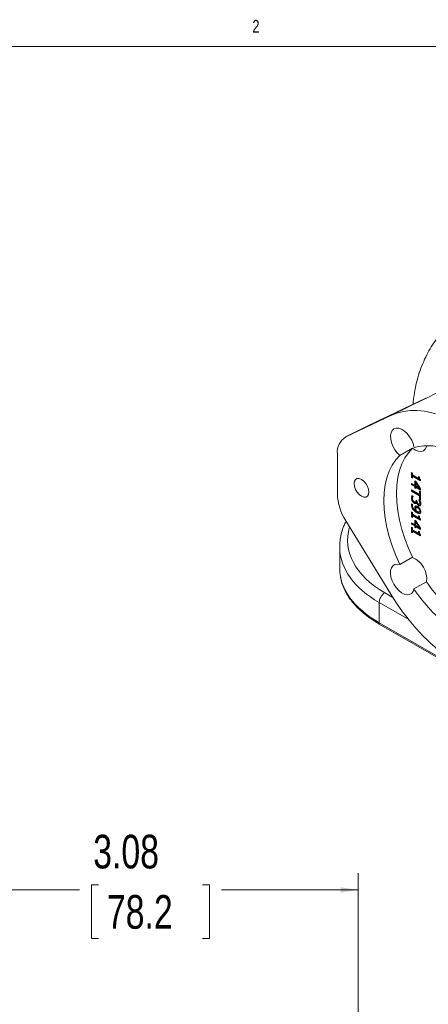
# Model space of a CAD drawing. Header units: inches. Extents: x 0.3 to 33.9, y 0.2 to 21.6.
# Tile 16 of 18: x 25.6 to 28.6, y 14.3 to 21.6. Entities that reach past the tile are written whole.
import ezdxf

# ---------------------------------------------------------------- set-up
doc = ezdxf.new("R2010")
doc.units = ezdxf.units.IN
doc.header["$MEASUREMENT"] = 0
doc.layers.add('SLD-0', color=7, linetype='Continuous', lineweight=15)
doc.styles.add('SLDTEXTSTYLE0', font='TXT', dxfattribs={"width": 0.75})
doc.dimstyles.new('SLDDIMSTYLE0', dxfattribs={"dimtxt": 0.25, "dimasz": 0.13, "dimexe": 0, "dimexo": 0.0625, "dimgap": 0.0625, "dimtad": 0, "dimtih": 1, "dimtoh": 1, "dimrnd": 1e-09, "dimzin": 12, "dimdsep": 46, "dimtxsty": 'SLDTEXTSTYLE0', "dimsah": 1, "dimcen": 0.09, "dimadec": 0, "dimazin": 3, "dimtfac": 1, "dimtofl": 0, "dimtmove": 0, "dimatfit": 3, "dimfxl": 1, "dimfrac": 2, "dimtolj": 1, "dimtzin": 12, "dimarcsym": 0})

# ---------------------------------------------------------------- blocks, each defined once
blk = doc.blocks.new('_D')
at = {"layer": 'SLD-0'}
for p, q in [((24.9932, 14.234), (24.9932, 15.2715)), ((28.0732, 10.7779), (28.0732, 15.2715)), ((24.9932, 15.1465), (26.0069, 15.1465)), ((26.1464, 15.1833), (26.0956, 15.1833)), ((26.0956, 15.1833), (26.0956, 14.7865)), ((26.9199, 15.1833), (26.9707, 15.1833)), ((26.9707, 15.1833), (26.9707, 14.7865)), ((28.0732, 15.1465), (27.0595, 15.1465)), ((26.0956, 14.7865), (26.1464, 14.7865)), ((26.9707, 14.7865), (26.9199, 14.7865))]:
    blk.add_line(p, q, dxfattribs=at)
for points in [[(24.9932, 15.1465), (25.1232, 15.1265), (25.1232, 15.1665)], [(28.0732, 15.1465), (27.9432, 15.1665), (27.9432, 15.1265)]]:
    blk.add_solid(points, dxfattribs=at)
at = {"layer": 'SLD-0', "char_height": 0.25, "attachment_point": 1, "style": 'SLDTEXTSTYLE0'}
for s, insert in [('3.08', (26.1083, 15.5564, 0.0039)), ('78.2', (26.2099, 15.1087, 0.0039))]:
    blk.add_mtext(s, dxfattribs=dict(at, insert=insert))

msp = doc.modelspace()

# ---------------------------------------------------------------- linework, layer by layer
at = {"color": 7, "linetype": 'Continuous', "lineweight": 0}
msp.add_line((0.5229, 21.4106), (33.5229, 21.4106), dxfattribs=at)
at = {"color": 7, "linetype": 'Continuous', "lineweight": 15}
for p, q in [((28.5772, 18.7982), (28.2431, 18.6399)), ((28.5751, 18.7972), (28.2434, 18.6401)), ((28.5772, 18.7982), (28.3162, 18.669)), ((28.5741, 18.7964), (28.5772, 18.7982)), ((28.6631, 18.8407), (28.5745, 18.7969)), ((28.3162, 18.669), (27.9821, 18.5108)), ((28.2418, 18.6393), (27.9807, 18.5101)), ((28.2431, 18.6399), (27.9821, 18.5108)), ((28.3837, 18.3725), (28.4774, 18.4266)), ((27.9196, 18.3839), (27.9194, 18.0874)), ((28.4702, 18.2088), (28.4703, 18.2462)), ((28.4702, 18.2088), (28.4738, 18.2108)), ((28.477, 18.2049), (28.4702, 18.2088)), ((28.4703, 18.2462), (28.477, 18.2423)), ((28.4738, 18.2108), (28.4738, 18.2442)), ((28.477, 18.2089), (28.4738, 18.2108)), ((28.477, 18.2423), (28.477, 18.2284)), ((28.477, 18.2284), (28.5216, 18.2026)), ((28.477, 18.2185), (28.4806, 18.2205)), ((28.477, 18.2185), (28.477, 18.2049)), ((28.5369, 18.1838), (28.477, 18.2185)), ((28.5369, 18.1879), (28.4806, 18.2205)), ((28.5216, 18.2026), (28.5216, 18.2165)), ((28.5216, 18.2165), (28.5277, 18.213)), ((28.5251, 18.2145), (28.5251, 18.2046)), ((28.4702, 18.1643), (28.493, 18.1511)), ((28.4702, 18.1544), (28.4702, 18.1643)), ((28.4702, 18.1544), (28.4737, 18.1565)), ((28.493, 18.1412), (28.4702, 18.1544)), ((28.4737, 18.1565), (28.4737, 18.1623)), ((28.4966, 18.1433), (28.4737, 18.1565)), ((28.493, 18.1511), (28.4931, 18.185)), ((28.493, 18.1511), (28.4966, 18.1532)), ((28.493, 18.1412), (28.4966, 18.1433)), ((28.493, 18.1321), (28.493, 18.1412)), ((28.493, 18.1321), (28.4966, 18.1341)), ((28.4931, 18.185), (28.5024, 18.1796)), ((28.4966, 18.1532), (28.4966, 18.183)), ((28.4966, 18.1341), (28.4966, 18.1433)), ((28.5002, 18.132), (28.4966, 18.1341)), ((28.5038, 18.1748), (28.5002, 18.1728)), ((28.5002, 18.1728), (28.5262, 18.132)), ((28.5002, 18.147), (28.5002, 18.1728)), ((28.5262, 18.132), (28.5002, 18.147)), ((28.5002, 18.1371), (28.5037, 18.1391)), ((28.5002, 18.1371), (28.5002, 18.1279)), ((28.5367, 18.116), (28.5002, 18.1371)), ((28.5024, 18.1796), (28.5367, 18.1255)), ((28.5367, 18.1201), (28.5037, 18.1391)), ((28.5038, 18.1748), (28.5297, 18.134)), ((28.5216, 18.2026), (28.5251, 18.2046)), ((28.5297, 18.134), (28.5262, 18.132)), ((28.5369, 18.1918), (28.5369, 18.1838)), ((28.4702, 18.117), (28.5288, 18.0831)), ((28.4702, 18.1068), (28.4702, 18.117)), ((28.4702, 18.1068), (28.4737, 18.1089)), ((28.5288, 18.0729), (28.4702, 18.1068)), ((28.4728, 18.0745), (28.4823, 18.0691)), ((28.4737, 18.1089), (28.4737, 18.115)), ((28.5323, 18.075), (28.4737, 18.1089)), ((28.4823, 18.0691), (28.4823, 18.0683)), ((28.5002, 18.1279), (28.493, 18.1321)), ((28.5287, 18.0472), (28.5288, 18.0729)), ((28.5288, 18.1089), (28.5367, 18.1043)), ((28.5288, 18.0831), (28.5288, 18.1089)), ((28.5288, 18.0831), (28.5323, 18.0852)), ((28.5288, 18.0729), (28.5323, 18.075)), ((28.5323, 18.0852), (28.5323, 18.1068)), ((28.5323, 18.0492), (28.5323, 18.075)), ((28.5367, 18.1043), (28.5366, 18.0426)), ((28.5367, 18.1255), (28.5367, 18.116)), ((28.4687, 18.056), (28.4723, 18.058)), ((28.4688, 18.0054), (28.4723, 18.0074)), ((28.4697, 18.0136), (28.4783, 18.0086)), ((28.4748, 18.0335), (28.4784, 18.0355)), ((28.4783, 18.0086), (28.4783, 18.0081)), ((28.4898, 18.0181), (28.4933, 18.0201)), ((28.498, 17.9956), (28.5015, 17.9976)), ((28.4989, 18.0263), (28.5025, 18.0284)), ((28.5001, 18.0272), (28.5036, 18.0292)), ((28.5021, 18.0163), (28.5056, 18.0184)), ((28.5025, 18.0417), (28.5099, 18.0374)), ((28.5025, 18.0374), (28.5025, 18.0417)), ((28.5025, 18.0374), (28.506, 18.0394)), ((28.506, 18.0394), (28.506, 18.0397)), ((28.5098, 17.9881), (28.5063, 17.9861)), ((28.5064, 18.0241), (28.51, 18.0262)), ((28.5071, 18.0238), (28.5064, 18.0241)), ((28.5071, 18.0238), (28.5106, 18.0258)), ((28.5099, 18.0374), (28.5099, 18.034)), ((28.5106, 18.0258), (28.51, 18.0262)), ((28.5219, 18.001), (28.5255, 18.003)), ((28.5245, 18.0426), (28.5339, 18.0371)), ((28.5245, 18.0419), (28.5245, 18.0426)), ((28.5245, 18.0419), (28.525, 18.0422)), ((28.5272, 18.011), (28.5307, 18.0131)), ((28.5282, 18.0322), (28.5317, 18.0342)), ((28.5282, 18.0118), (28.5318, 18.0139)), ((28.5323, 18.0492), (28.5287, 18.0472)), ((28.5366, 18.0426), (28.5287, 18.0472)), ((28.5303, 18.02), (28.5338, 18.022)), ((28.5307, 18.0131), (28.5318, 18.0139)), ((28.5323, 18.0492), (28.5366, 18.0467)), ((28.5345, 18.0011), (28.5332, 18.0009)), ((28.47, 17.9543), (28.4768, 17.9504)), ((28.47, 17.9169), (28.47, 17.9543)), ((28.47, 17.9169), (28.4736, 17.9189)), ((28.4768, 17.9129), (28.47, 17.9169)), ((28.4736, 17.9189), (28.4736, 17.9523)), ((28.4768, 17.917), (28.4736, 17.9189)), ((28.4768, 17.9504), (28.4768, 17.9364)), ((28.4768, 17.9364), (28.5214, 17.9107)), ((28.4768, 17.9266), (28.4803, 17.9286)), ((28.4768, 17.9266), (28.4768, 17.9129)), ((28.5367, 17.8919), (28.4768, 17.9266)), ((28.4794, 17.9733), (28.4829, 17.9754)), ((28.5367, 17.896), (28.4803, 17.9286)), ((28.494, 17.983), (28.4976, 17.9851)), ((28.4987, 17.9644), (28.5022, 17.9664)), ((28.5073, 17.9488), (28.5108, 17.9508)), ((28.5189, 17.9854), (28.5153, 17.9834)), ((28.5214, 17.9107), (28.5214, 17.9246)), ((28.5214, 17.9246), (28.5275, 17.9211)), ((28.5249, 17.9226), (28.5249, 17.9127)), ((28.5275, 17.9536), (28.531, 17.9556)), ((28.5342, 17.9627), (28.5306, 17.9607)), ((28.3152, 17.3441), (27.9816, 17.8884)), ((28.47, 17.8724), (28.4928, 17.8592)), ((28.47, 17.8625), (28.47, 17.8724)), ((28.47, 17.8625), (28.4735, 17.8646)), ((28.4928, 17.8493), (28.47, 17.8625)), ((28.4735, 17.8646), (28.4735, 17.8704)), ((28.4964, 17.8514), (28.4735, 17.8646)), ((28.4928, 17.8592), (28.4928, 17.8931)), ((28.4928, 17.8931), (28.5022, 17.8877)), ((28.4928, 17.8592), (28.4964, 17.8613)), ((28.4928, 17.8493), (28.4964, 17.8514)), ((28.4928, 17.8402), (28.4928, 17.8493)), ((28.4928, 17.8402), (28.4963, 17.8422)), ((28.5, 17.836), (28.4928, 17.8402)), ((28.4963, 17.8422), (28.4964, 17.8514)), ((28.5, 17.8401), (28.4963, 17.8422)), ((28.4964, 17.8613), (28.4964, 17.8911)), ((28.5035, 17.8829), (28.5, 17.8809)), ((28.5, 17.8809), (28.5259, 17.8401)), ((28.5, 17.8551), (28.5, 17.8809)), ((28.5259, 17.8401), (28.5, 17.8551)), ((28.5, 17.8452), (28.5035, 17.8472)), ((28.5, 17.8452), (28.5, 17.836)), ((28.5364, 17.8241), (28.5, 17.8452)), ((28.5022, 17.8877), (28.5365, 17.8335)), ((28.5035, 17.8829), (28.5295, 17.8421)), ((28.5364, 17.8282), (28.5035, 17.8472)), ((28.5214, 17.9107), (28.5249, 17.9127)), ((28.5295, 17.8421), (28.5259, 17.8401)), ((28.5367, 17.8999), (28.5367, 17.8919)), ((28.4699, 17.8017), (28.47, 17.8392)), ((28.4699, 17.8017), (28.4735, 17.8038)), ((28.4767, 17.7978), (28.4699, 17.8017)), ((28.47, 17.8392), (28.4767, 17.8352)), ((28.4735, 17.8038), (28.4735, 17.8371)), ((28.4767, 17.8019), (28.4735, 17.8038)), ((28.4767, 17.8352), (28.4767, 17.8213)), ((28.4767, 17.8213), (28.5213, 17.7955)), ((28.4767, 17.8114), (28.4803, 17.8135)), ((28.4767, 17.8114), (28.4767, 17.7978)), ((28.5366, 17.7768), (28.4767, 17.8114)), ((28.5366, 17.7809), (28.4803, 17.8135)), ((28.5213, 17.8095), (28.5274, 17.806)), ((28.5213, 17.7955), (28.5213, 17.8095)), ((28.5213, 17.7955), (28.5248, 17.7976)), ((28.5248, 17.8074), (28.5248, 17.7976)), ((28.5365, 17.8335), (28.5364, 17.8241)), ((28.5366, 17.7847), (28.5366, 17.7768)), ((27.9365, 17.6945), (27.9365, 17.5332)), ((28.4768, 17.6164), (28.3831, 17.5623)), ((28.4875, 17.3813), (28.5812, 17.4354)), ((28.2294, 17.1309), (28.2294, 17.2804)), ((30.1221, 16.0383), (28.2294, 17.1309)), ((30.1232, 16.0281), (28.2305, 17.1207))]:
    msp.add_line(p, q, dxfattribs=at)
at = {"color": 8, "linetype": 'Continuous', "lineweight": 15}
for p, q in [((28.3313, 17.3183), (28.2707, 17.3532)), ((28.2294, 17.2804), (28.4487, 17.1538))]:
    msp.add_line(p, q, dxfattribs=at)
at = {"color": 7, "linetype": 'Continuous', "lineweight": 15, "flags": 128}
for points in [[(28.3162, 18.669), (28.3611, 18.6868), (28.4087, 18.699), (28.4588, 18.7055), (28.5111, 18.7062), (28.5652, 18.7013), (28.6209, 18.6906), (28.6779, 18.6743), (28.7357, 18.6524)], [(28.3837, 18.3725), (28.3637, 18.3918), (28.3459, 18.4151), (28.3313, 18.441), (28.3206, 18.4682), (28.3146, 18.495), (28.3135, 18.5199), (28.3175, 18.5416), (28.3262, 18.5587), (28.3393, 18.5703), (28.3559, 18.5757), (28.3751, 18.5747), (28.3958, 18.5673), (28.4168, 18.5538), (28.437, 18.5352), (28.4552, 18.5124), (28.4704, 18.4867), (28.4816, 18.4596), (28.4883, 18.4327)], [(28.4768, 17.6164), (28.446, 17.6852), (28.4194, 17.7547), (28.3974, 17.8243), (28.38, 17.8932), (28.3676, 17.961), (28.3601, 18.027), (28.3576, 18.0906), (28.3601, 18.1513), (28.3678, 18.2085), (28.3803, 18.2618), (28.3977, 18.3107), (28.4199, 18.3546), (28.4465, 18.3934), (28.4774, 18.4266)], [(28.4774, 18.4266), (28.4991, 18.412), (28.5207, 18.4037), (28.5406, 18.4023), (28.5579, 18.4078), (28.5713, 18.4199), (28.5801, 18.4379), (28.5821, 18.4463)], [(28.3831, 17.5623), (28.3523, 17.6312), (28.3257, 17.7007), (28.3037, 17.7702), (28.2864, 17.8391), (28.2739, 17.9069), (28.2664, 17.9729), (28.2639, 18.0365), (28.2665, 18.0972), (28.2741, 18.1544), (28.2866, 18.2077), (28.3041, 18.2566), (28.3262, 18.3006), (28.3528, 18.3393), (28.3837, 18.3725)], [(28.0985, 18.0695), (28.0817, 18.0823), (28.0666, 18.0999), (28.0546, 18.1207), (28.0469, 18.1426), (28.0442, 18.1635), (28.0469, 18.1813), (28.0546, 18.1943), (28.0666, 18.2013), (28.0818, 18.2014), (28.0986, 18.1948), (28.1153, 18.182), (28.1304, 18.1644), (28.1424, 18.1436), (28.1501, 18.1216), (28.1528, 18.1007), (28.1501, 18.0829), (28.1424, 18.0699), (28.1304, 18.063), (28.1152, 18.0629), (28.0985, 18.0695)], [(28.4875, 17.3813), (28.4808, 17.3621), (28.4695, 17.348), (28.4544, 17.3398), (28.4361, 17.3381), (28.4159, 17.3428), (28.3949, 17.3537), (28.3742, 17.3702), (28.355, 17.3914), (28.3384, 17.416), (28.3254, 17.4427), (28.3167, 17.4699), (28.3128, 17.4961), (28.3139, 17.5197), (28.3199, 17.5396), (28.3306, 17.5544), (28.3453, 17.5634), (28.3631, 17.5661), (28.3831, 17.5623)]]:
    msp.add_lwpolyline(points, dxfattribs=at)
at = {"color": 7, "linetype": 'Continuous', "lineweight": 15}
for centre, radius, start, end in [((28.0506, 18.3982), 0.1318, 121.3419, 186.24965), ((28.589, 18.0451), 0.4004, 64.75729, 104.573), ((28.3141, 18.1016), 0.395, 182.05837, 212.66519), ((28.4029, 17.4531), 0.1792, 354.3118, 65.63205), ((29.5715, 18.0953), 1.19, 213.67805, 233.32333), ((28.3219, 17.2761), 0.0926, 123.54035, 177.32575), ((29.7367, 18.1945), 1.6565, 210.89022, 232.76659), ((29.4836, 18.046), 1.1975, 213.71909, 232.75567), ((28.2769, 17.1306), 0.0474, 179.64002, 192.06924)]:
    msp.add_arc(centre, radius, start, end, dxfattribs=at)
at = {"color": 8, "linetype": 'Continuous', "lineweight": 15}
for centre, major_axis, ratio, start_param, end_param in [((28.9354, 17.7571), (0.9399, 0.0219), 0.592198, 2.949879, 3.913199), ((28.9365, 17.7087), (0.9999, 0.0219), 0.591316, 3.143167, 3.914067), ((28.9365, 17.519), (0.9999, -0.0208), 0.562909, 3.153305, 3.938703)]:
    msp.add_ellipse(centre, major_axis=major_axis, ratio=ratio, start_param=start_param, end_param=end_param, dxfattribs=at)
at = {"color": 7, "linetype": 'Continuous', "lineweight": 15}
msp.add_ellipse((28.9365, 17.7087), major_axis=(0.9999, 0.0219), ratio=0.591316, start_param=3.128669, end_param=3.143167, dxfattribs=at)
for points, knots in [([(28.8457, 19.4132), (28.837, 19.4079), (28.8097, 19.3911), (28.7672, 19.3574), (28.7186, 19.3125), (28.6742, 19.2628), (28.6338, 19.2088), (28.5976, 19.1504), (28.5657, 19.0878), (28.5382, 19.0211), (28.5153, 18.9505), (28.4974, 18.8761), (28.4856, 18.8098), (28.4818, 18.7677), (28.4804, 18.7524)], [0, 0, 0, 0, 0.039837, 0.125972, 0.212213, 0.298955, 0.386574, 0.47541, 0.565743, 0.657769, 0.751571, 0.847099, 0.944168, 1, 1, 1, 1]), ([(28.5277, 18.213), (28.5277, 18.2104), (28.5278, 18.2066), (28.5291, 18.2015), (28.5305, 18.1982), (28.5327, 18.1951), (28.535, 18.1931), (28.5365, 18.1921), (28.5369, 18.1918)], [0, 0, 0, 0, 0.355688, 0.509885, 0.631839, 0.754105, 0.936228, 1, 1, 1, 1]), ([(28.4687, 18.056), (28.4688, 18.0579), (28.4689, 18.0617), (28.4701, 18.0681), (28.4718, 18.0721), (28.4728, 18.0745)], [0, 0, 0, 0, 0.270032, 0.540059, 1, 1, 1, 1]), ([(28.4723, 18.058), (28.4723, 18.0599), (28.4725, 18.0637), (28.4733, 18.0689), (28.4745, 18.0718), (28.4751, 18.0732)], [0, 0, 0, 0, 0.337604, 0.675202, 1, 1, 1, 1]), ([(28.4823, 18.0683), (28.4814, 18.0673), (28.4789, 18.0641), (28.4767, 18.0586), (28.4765, 18.0536), (28.4764, 18.0521)], [0, 0, 0, 0, 0.261329, 0.785655, 1, 1, 1, 1]), ([(28.4748, 18.0335), (28.4738, 18.0354), (28.4713, 18.0402), (28.4691, 18.0481), (28.4688, 18.0534), (28.4687, 18.056)], [0, 0, 0, 0, 0.25764, 0.637188, 1, 1, 1, 1]), ([(28.4688, 18.0054), (28.4688, 18.0062), (28.4688, 18.0077), (28.469, 18.0106), (28.4694, 18.0124), (28.4697, 18.0136)], [0, 0, 0, 0, 0.266416, 0.532797, 1, 1, 1, 1]), ([(28.4794, 17.9733), (28.4778, 17.9757), (28.4741, 17.9814), (28.4702, 17.9913), (28.4689, 17.9997), (28.4688, 18.0041), (28.4688, 18.0054)], [0, 0, 0, 0, 0.232395, 0.558034, 0.870028, 1, 1, 1, 1]), ([(28.4784, 18.0355), (28.4774, 18.0375), (28.4748, 18.0422), (28.4726, 18.0502), (28.4724, 18.0554), (28.4723, 18.058)], [0, 0, 0, 0, 0.25764, 0.637188, 1, 1, 1, 1]), ([(28.4726, 18.0119), (28.4725, 18.0118), (28.4724, 18.0104), (28.4723, 18.0088), (28.4723, 18.0074)], [0, 0, 0, 0, 0.113182, 1, 1, 1, 1]), ([(28.4829, 17.9754), (28.4814, 17.9778), (28.4777, 17.9835), (28.4737, 17.9934), (28.4724, 18.0017), (28.4723, 18.0061), (28.4723, 18.0074)], [0, 0, 0, 0, 0.232395, 0.558034, 0.870028, 1, 1, 1, 1]), ([(28.4898, 18.0181), (28.4883, 18.019), (28.4845, 18.0215), (28.4792, 18.0268), (28.4761, 18.0315), (28.4748, 18.0335)], [0, 0, 0, 0, 0.273022, 0.696623, 1, 1, 1, 1]), ([(28.4764, 18.0521), (28.4765, 18.0509), (28.4766, 18.0486), (28.4773, 18.0446), (28.4786, 18.0411), (28.4798, 18.039), (28.4801, 18.0383)], [0, 0, 0, 0, 0.274313, 0.538324, 0.862781, 1, 1, 1, 1]), ([(28.4783, 18.0081), (28.4778, 18.0071), (28.4771, 18.0054), (28.4766, 18.0024), (28.4765, 18.0005), (28.4765, 17.9996)], [0, 0, 0, 0, 0.411808, 0.703778, 1, 1, 1, 1]), ([(28.4765, 17.9996), (28.4767, 17.9969), (28.4769, 17.992), (28.4798, 17.9843), (28.4843, 17.9769), (28.4909, 17.9699), (28.496, 17.9662), (28.4987, 17.9644)], [0, 0, 0, 0, 0.204089, 0.36703, 0.529843, 0.757077, 1, 1, 1, 1]), ([(28.4933, 18.0201), (28.4919, 18.0211), (28.488, 18.0235), (28.4827, 18.0288), (28.4797, 18.0336), (28.4784, 18.0355)], [0, 0, 0, 0, 0.273022, 0.696623, 1, 1, 1, 1]), ([(28.4801, 18.0383), (28.481, 18.0371), (28.4829, 18.0342), (28.4865, 18.0306), (28.4892, 18.0289), (28.4905, 18.0281)], [0, 0, 0, 0, 0.280212, 0.662495, 1, 1, 1, 1]), ([(28.5021, 18.0163), (28.5009, 18.0158), (28.4985, 18.0148), (28.494, 18.0158), (28.4911, 18.0174), (28.4898, 18.0181)], [0, 0, 0, 0, 0.353038, 0.703907, 1, 1, 1, 1]), ([(28.4905, 18.0281), (28.4921, 18.0273), (28.4946, 18.026), (28.4977, 18.0258), (28.4992, 18.0263), (28.4999, 18.027), (28.5001, 18.0272)], [0, 0, 0, 0, 0.456224, 0.684046, 0.912356, 1, 1, 1, 1]), ([(28.5056, 18.0184), (28.5044, 18.0179), (28.502, 18.0169), (28.4976, 18.0178), (28.4947, 18.0194), (28.4933, 18.0201)], [0, 0, 0, 0, 0.353038, 0.703907, 1, 1, 1, 1]), ([(28.494, 17.983), (28.4941, 17.9845), (28.4942, 17.9872), (28.495, 17.9915), (28.4965, 17.9941), (28.4978, 17.9953), (28.498, 17.9956)], [0, 0, 0, 0, 0.281403, 0.524962, 0.916652, 1, 1, 1, 1]), ([(28.4976, 17.9851), (28.4976, 17.9865), (28.4977, 17.9892), (28.4985, 17.9935), (28.5, 17.9961), (28.5013, 17.9974), (28.5015, 17.9976)], [0, 0, 0, 0, 0.281403, 0.524962, 0.916652, 1, 1, 1, 1]), ([(28.498, 17.9956), (28.499, 17.9962), (28.5013, 17.9979), (28.5071, 17.998), (28.512, 17.9956), (28.515, 17.9941)], [0, 0, 0, 0, 0.227096, 0.541975, 1, 1, 1, 1]), ([(28.5001, 18.0272), (28.5006, 18.0277), (28.5015, 18.029), (28.5023, 18.0324), (28.5024, 18.0354), (28.5025, 18.0374)], [0, 0, 0, 0, 0.241835, 0.50492, 1, 1, 1, 1]), ([(28.5064, 18.0241), (28.5062, 18.0232), (28.5057, 18.0214), (28.5046, 18.0184), (28.503, 18.0171), (28.5021, 18.0163)], [0, 0, 0, 0, 0.281428, 0.562678, 1, 1, 1, 1]), ([(28.5024, 18.0285), (28.5026, 18.0285), (28.5031, 18.0287), (28.5035, 18.029), (28.5036, 18.0292)], [0, 0, 0, 0, 0.459494, 1, 1, 1, 1]), ([(28.5036, 18.0292), (28.5041, 18.0298), (28.505, 18.031), (28.5059, 18.0345), (28.506, 18.0374), (28.506, 18.0394)], [0, 0, 0, 0, 0.241835, 0.50492, 1, 1, 1, 1]), ([(28.5037, 17.9849), (28.5047, 17.9854), (28.5065, 17.9865), (28.5106, 17.9859), (28.5136, 17.9843), (28.5153, 17.9834)], [0, 0, 0, 0, 0.301264, 0.603027, 1, 1, 1, 1]), ([(28.5219, 18.001), (28.5203, 18.0021), (28.517, 18.0043), (28.5127, 18.0097), (28.5093, 18.0159), (28.5076, 18.0207), (28.5071, 18.0233), (28.5071, 18.0238)], [0, 0, 0, 0, 0.234209, 0.468982, 0.700934, 0.948021, 1, 1, 1, 1]), ([(28.5099, 18.034), (28.51, 18.0313), (28.5103, 18.027), (28.5126, 18.0211), (28.515, 18.017), (28.5179, 18.014), (28.52, 18.0126), (28.521, 18.012)], [0, 0, 0, 0, 0.344671, 0.533018, 0.68831, 0.8437, 1, 1, 1, 1]), ([(28.5099, 17.9881), (28.51, 17.9881), (28.511, 17.9886), (28.5142, 17.9878), (28.5172, 17.9863), (28.5189, 17.9854)], [0, 0, 0, 0, 0.045094, 0.457489, 1, 1, 1, 1]), ([(28.5255, 18.003), (28.5238, 18.0041), (28.5206, 18.0064), (28.5163, 18.0118), (28.5128, 18.0179), (28.5111, 18.0228), (28.5107, 18.0254), (28.5106, 18.0258)], [0, 0, 0, 0, 0.234209, 0.468982, 0.700934, 0.948021, 1, 1, 1, 1]), ([(28.515, 17.9941), (28.5167, 17.993), (28.521, 17.9902), (28.5269, 17.9843), (28.5303, 17.9792), (28.5317, 17.9772)], [0, 0, 0, 0, 0.2820954, 0.7203338, 1, 1, 1, 1]), ([(28.521, 18.012), (28.5221, 18.0114), (28.5242, 18.0104), (28.5267, 18.0106), (28.5278, 18.0115), (28.5282, 18.0118)], [0, 0, 0, 0, 0.382595, 0.76915, 1, 1, 1, 1]), ([(28.5342, 18.0007), (28.5335, 18.0001), (28.5318, 17.9987), (28.5281, 17.9984), (28.5246, 17.9995), (28.5225, 18.0007), (28.5219, 18.001)], [0, 0, 0, 0, 0.238563, 0.559501, 0.87652, 1, 1, 1, 1]), ([(28.5282, 18.0322), (28.5279, 18.0332), (28.5272, 18.0353), (28.5259, 18.0386), (28.525, 18.0408), (28.5245, 18.0419)], [0, 0, 0, 0, 0.309708, 0.654018, 1, 1, 1, 1]), ([(28.5316, 18.0007), (28.5301, 18.0011), (28.5281, 18.0015), (28.526, 18.0027), (28.5255, 18.003)], [0, 0, 0, 0, 0.719682, 1, 1, 1, 1]), ([(28.5303, 18.02), (28.5303, 18.021), (28.5302, 18.0229), (28.5296, 18.027), (28.5287, 18.0301), (28.5282, 18.0322)], [0, 0, 0, 0, 0.254267, 0.508512, 1, 1, 1, 1]), ([(28.5282, 18.0118), (28.5286, 18.0124), (28.5297, 18.0139), (28.5302, 18.0169), (28.5303, 18.0192), (28.5303, 18.02)], [0, 0, 0, 0, 0.2760346, 0.768909, 1, 1, 1, 1]), ([(28.5317, 18.0342), (28.5314, 18.0352), (28.5309, 18.037), (28.5302, 18.0387), (28.5299, 18.0394)], [0, 0, 0, 0, 0.584053, 1, 1, 1, 1]), ([(28.5338, 18.022), (28.5338, 18.023), (28.5337, 18.025), (28.5331, 18.029), (28.5323, 18.0322), (28.5317, 18.0342)], [0, 0, 0, 0, 0.2542674, 0.5085116, 1, 1, 1, 1]), ([(28.5318, 18.0139), (28.5322, 18.0144), (28.5333, 18.016), (28.5337, 18.019), (28.5338, 18.0213), (28.5338, 18.022)], [0, 0, 0, 0, 0.276035, 0.768909, 1, 1, 1, 1]), ([(28.5339, 18.0371), (28.5345, 18.0352), (28.536, 18.0304), (28.5375, 18.0228), (28.5378, 18.0174), (28.538, 18.0147)], [0, 0, 0, 0, 0.245615, 0.618336, 1, 1, 1, 1]), ([(28.538, 18.0147), (28.5379, 18.013), (28.5378, 18.0098), (28.5369, 18.0047), (28.5353, 18.0023), (28.5342, 18.0007)], [0, 0, 0, 0, 0.308036, 0.572428, 1, 1, 1, 1]), ([(28.5073, 17.9488), (28.5037, 17.951), (28.4971, 17.9552), (28.4874, 17.9633), (28.4821, 17.9699), (28.4794, 17.9733)], [0, 0, 0, 0, 0.370716, 0.678134, 1, 1, 1, 1]), ([(28.5108, 17.9508), (28.5072, 17.9531), (28.5006, 17.9573), (28.491, 17.9653), (28.4856, 17.972), (28.4829, 17.9754)], [0, 0, 0, 0, 0.370716, 0.678134, 1, 1, 1, 1]), ([(28.4987, 17.9644), (28.4979, 17.9662), (28.4965, 17.9697), (28.4945, 17.9761), (28.4942, 17.9803), (28.494, 17.983)], [0, 0, 0, 0, 0.291, 0.543966, 1, 1, 1, 1]), ([(28.5022, 17.9664), (28.5014, 17.9683), (28.5, 17.9717), (28.498, 17.9781), (28.4977, 17.9824), (28.4976, 17.9851)], [0, 0, 0, 0, 0.291, 0.543966, 1, 1, 1, 1]), ([(28.5014, 17.9765), (28.5015, 17.9778), (28.5016, 17.9806), (28.5024, 17.9835), (28.5034, 17.9846), (28.5037, 17.9849)], [0, 0, 0, 0, 0.409687, 0.823202, 1, 1, 1, 1]), ([(28.5051, 17.9606), (28.5045, 17.9621), (28.5033, 17.965), (28.5019, 17.9705), (28.5016, 17.9742), (28.5014, 17.9765)], [0, 0, 0, 0, 0.273825, 0.547229, 1, 1, 1, 1]), ([(28.5093, 17.958), (28.5088, 17.9582), (28.5079, 17.9588), (28.5065, 17.9597), (28.5056, 17.9603), (28.5051, 17.9606)], [0, 0, 0, 0, 0.320221, 0.65999, 1, 1, 1, 1]), ([(28.5319, 17.9429), (28.5297, 17.9423), (28.5245, 17.9409), (28.5156, 17.9442), (28.5096, 17.9475), (28.5073, 17.9488)], [0, 0, 0, 0, 0.305802, 0.738147, 1, 1, 1, 1]), ([(28.5093, 17.958), (28.5113, 17.9569), (28.5149, 17.9549), (28.5207, 17.9527), (28.5247, 17.9523), (28.5266, 17.9531), (28.5268, 17.9532)], [0, 0, 0, 0, 0.3316587, 0.5827689, 0.9436732, 1, 1, 1, 1]), ([(28.5354, 17.9449), (28.5333, 17.9443), (28.528, 17.943), (28.5191, 17.9462), (28.5131, 17.9495), (28.5108, 17.9508)], [0, 0, 0, 0, 0.305802, 0.738147, 1, 1, 1, 1]), ([(28.5153, 17.9834), (28.5177, 17.9819), (28.5214, 17.9795), (28.5262, 17.9742), (28.529, 17.9692), (28.5305, 17.9644), (28.5306, 17.9618), (28.5306, 17.9607)], [0, 0, 0, 0, 0.320566, 0.51004, 0.700792, 0.869574, 1, 1, 1, 1]), ([(28.5189, 17.9854), (28.5212, 17.9839), (28.525, 17.9815), (28.5297, 17.9762), (28.5326, 17.9712), (28.534, 17.9665), (28.5341, 17.9639), (28.5342, 17.9627)], [0, 0, 0, 0, 0.320566, 0.51004, 0.700792, 0.869574, 1, 1, 1, 1]), ([(28.5268, 17.9532), (28.5279, 17.9539), (28.5298, 17.9551), (28.5306, 17.9584), (28.5306, 17.9603), (28.5306, 17.9607)], [0, 0, 0, 0, 0.472548, 0.884085, 1, 1, 1, 1]), ([(28.5275, 17.9211), (28.5275, 17.9185), (28.5276, 17.9147), (28.5288, 17.9096), (28.5302, 17.9063), (28.5325, 17.9032), (28.5348, 17.9012), (28.5363, 17.9002), (28.5367, 17.8999)], [0, 0, 0, 0, 0.355688, 0.509885, 0.631839, 0.754105, 0.936228, 1, 1, 1, 1]), ([(28.5342, 17.9627), (28.5341, 17.9619), (28.534, 17.9597), (28.5331, 17.957), (28.5316, 17.9561), (28.5309, 17.9557)], [0, 0, 0, 0, 0.256848, 0.691984, 1, 1, 1, 1]), ([(28.5317, 17.9772), (28.5326, 17.9754), (28.5352, 17.9707), (28.5374, 17.9634), (28.5377, 17.9585), (28.5379, 17.9564)], [0, 0, 0, 0, 0.264537, 0.682097, 1, 1, 1, 1]), ([(28.5379, 17.9564), (28.5378, 17.9547), (28.5376, 17.9505), (28.5357, 17.9455), (28.5331, 17.9437), (28.5319, 17.9429)], [0, 0, 0, 0, 0.281216, 0.683465, 1, 1, 1, 1]), ([(27.9843, 17.8841), (27.9785, 17.8725), (27.9647, 17.8452), (27.95, 17.8005), (27.9398, 17.751), (27.9357, 17.7123), (27.937, 17.6904), (27.9373, 17.685)], [0, 0, 0, 0, 0.181006, 0.429823, 0.676041, 0.920058, 1, 1, 1, 1]), ([(28.5274, 17.806), (28.5274, 17.8033), (28.5275, 17.7995), (28.5288, 17.7944), (28.5302, 17.7912), (28.5324, 17.7881), (28.5347, 17.7861), (28.5362, 17.785), (28.5366, 17.7847)], [0, 0, 0, 0, 0.355688, 0.509885, 0.631839, 0.754105, 0.936228, 1, 1, 1, 1]), ([(27.9374, 17.5387), (27.937, 17.5299), (27.9363, 17.5095), (27.9396, 17.4892), (27.9415, 17.4776)], [0, 0, 0, 0, 0.430128, 1, 1, 1, 1]), ([(28.2305, 17.1207), (28.2031, 17.1376), (28.1567, 17.1663), (28.1011, 17.2113), (28.0576, 17.253), (28.0202, 17.2971), (27.9892, 17.3429), (27.9656, 17.3895), (27.949, 17.4344), (27.9438, 17.464), (27.9414, 17.4777)], [0, 0, 0, 0, 0.172606, 0.292307, 0.412008, 0.535188, 0.658368, 0.778019, 0.897671, 1, 1, 1, 1])]:
    msp.add_open_spline(points, degree=3, knots=knots, dxfattribs=at)

# ---------------------------------------------------------------- texts
at = {"color": 7, "linetype": 'Continuous', "lineweight": 0, "insert": (27.2892, 21.6071), "char_height": 0.0938, "attachment_point": 1, "style": 'SLDTEXTSTYLE0'}
msp.add_mtext('2', dxfattribs=at)

# ---------------------------------------------------------------- dimensions: what is measured, and where the dimension line sits
at = {"layer": 'SLD-0'}
dim = msp.add_linear_dim(base=(24.9932, 15.1465), p1=(28.0732, 10.7279), p2=(24.9932, 14.184), dimstyle='SLDDIMSTYLE0', dxfattribs=at)
dim.commit()
dim.dimension.update_dxf_attribs({"geometry": '_D', "text_midpoint": (26.5332, 15.1465), "dimtype": 160})

doc.saveas('drawing.dxf')
